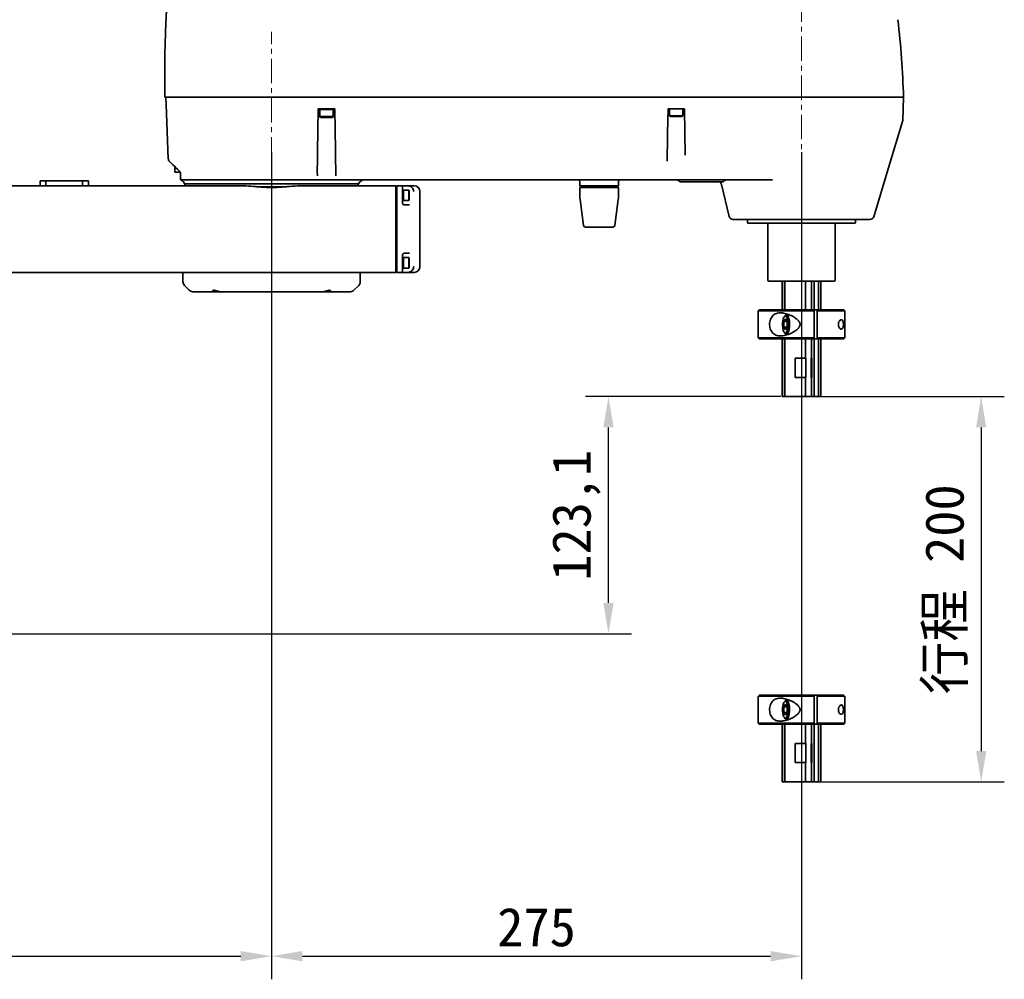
# Model space of a CAD drawing. Header units: millimetres. Extents: x -16 to 4241, y 0 to 4344.
# Tile 18 of 22: x 1604 to 2115, y 2567 to 3065. Entities that reach past the tile are written whole.
import ezdxf

# ---------------------------------------------------------------- set-up
doc = ezdxf.new("R2010")
doc.units = ezdxf.units.MM
doc.header["$PDSIZE"] = -1
doc.linetypes.add('CENTER', pattern=[10.16, 6.35, -1.27, 1.27, -1.27])
doc.linetypes.add('CENTERX2', pattern=[20.32, 12.7, -2.54, 2.54, -2.54])
doc.layers.add('中心线层', color=4, linetype='CENTER')
doc.dimstyles.new('1比1', dxfattribs={"dimscale": 8, "dimtxt": 2.5, "dimasz": 2, "dimexe": 1.5, "dimexo": 0.625, "dimtad": 1, "dimtoh": 1, "dimdec": 1, "dimtxsty": 'Standard', "dimcen": 2.5, "dimclrd": 1, "dimclre": 1, "dimadec": 0, "dimazin": 0, "dimtfac": 1, "dimtdec": 1, "dimtmove": 0, "dimatfit": 3, "dimfxl": 1, "dimarcsym": 0})

# ---------------------------------------------------------------- blocks, each defined once
blk = doc.blocks.new('*D103')
at = {"color": 1, "lineweight": -2, "transparency": 16777216}
for p, q in [((2017.1, 2869.16), (2115.34, 2869.16)), ((2103.34, 2853.16), (2103.34, 2685.16)), ((2011.81, 2669.16), (2115.34, 2669.16))]:
    blk.add_line(p, q, dxfattribs=at)
at = {"color": 1, "transparency": 16777216}
for points in [[(2100.68, 2853.16), (2106.01, 2853.16), (2103.34, 2869.16)], [(2100.68, 2685.16), (2106.01, 2685.16), (2103.34, 2669.16)]]:
    blk.add_solid(points, dxfattribs=at)
at = {"layer": 'Defpoints', "color": 0, "transparency": 16777216}
for p in [(2012.1, 2869.16), (2006.81, 2669.16), (2103.34, 2669.16)]:
    blk.add_point(p, dxfattribs=at)
at = {"color": 0, "transparency": 16777216, "insert": (2085.38, 2769.16), "char_height": 20, "attachment_point": 5, "rotation": 90}
blk.add_mtext('{\\fSimSun|b0|i0|c134|p2;行程} 200', dxfattribs=at)
blk = doc.blocks.new('*D104')
at = {"color": 1, "lineweight": -2, "transparency": 16777216}
for p, q in [((1770.07, 3154.1), (1023.15, 3154.1)), ((1035.15, 2762.06), (1035.15, 3138.1)), ((1407.48, 2746.06), (1023.15, 2746.06))]:
    blk.add_line(p, q, dxfattribs=at)
at = {"color": 1, "transparency": 16777216}
for points in [[(1032.48, 3138.1), (1037.82, 3138.1), (1035.15, 3154.1)], [(1032.48, 2762.06), (1037.82, 2762.06), (1035.15, 2746.06)]]:
    blk.add_solid(points, dxfattribs=at)
at = {"layer": 'Defpoints', "color": 0, "transparency": 16777216}
for p in [(1035.15, 3154.1), (1775.07, 3154.1), (1412.48, 2746.06)]:
    blk.add_point(p, dxfattribs=at)
at = {"color": 0, "transparency": 16777216, "insert": (1020.15, 2950.08), "char_height": 20, "attachment_point": 5, "rotation": 90}
blk.add_mtext('408', dxfattribs=at)
blk = doc.blocks.new('*D105')
at = {"color": 1, "lineweight": -2, "transparency": 16777216}
for p, q in [((1735.07, 2958.59), (1735.07, 2566.69)), ((1410.07, 2823.14), (1410.07, 2566.69)), ((1426.07, 2578.69), (1719.07, 2578.69))]:
    blk.add_line(p, q, dxfattribs=at)
at = {"color": 1, "transparency": 16777216}
for points in [[(1426.07, 2581.36), (1426.07, 2576.02), (1410.07, 2578.69)], [(1719.07, 2581.36), (1719.07, 2576.02), (1735.07, 2578.69)]]:
    blk.add_solid(points, dxfattribs=at)
at = {"layer": 'Defpoints', "color": 0, "transparency": 16777216}
for p in [(1735.07, 2963.59), (1410.07, 2828.14), (1735.07, 2578.69)]:
    blk.add_point(p, dxfattribs=at)
at = {"color": 0, "transparency": 16777216, "insert": (1572.57, 2593.69), "char_height": 20, "attachment_point": 5}
blk.add_mtext('325', dxfattribs=at)
blk = doc.blocks.new('*D106')
at = {"color": 1, "lineweight": -2, "transparency": 16777216}
for p, q in [((1735.07, 2996.11), (1735.07, 2566.69)), ((2010.07, 2996.11), (2010.07, 2566.69)), ((1751.07, 2578.69), (1994.07, 2578.69))]:
    blk.add_line(p, q, dxfattribs=at)
at = {"color": 1, "transparency": 16777216}
for points in [[(1751.07, 2581.36), (1751.07, 2576.02), (1735.07, 2578.69)], [(1994.07, 2581.36), (1994.07, 2576.02), (2010.07, 2578.69)]]:
    blk.add_solid(points, dxfattribs=at)
at = {"layer": 'Defpoints', "color": 0, "transparency": 16777216}
for p in [(1735.07, 3001.11), (2010.07, 3001.11), (2010.07, 2578.69)]:
    blk.add_point(p, dxfattribs=at)
at = {"color": 0, "transparency": 16777216, "insert": (1872.57, 2593.69), "char_height": 20, "attachment_point": 5}
blk.add_mtext('275', dxfattribs=at)
blk = doc.blocks.new('*D108')
at = {"color": 1, "lineweight": -2, "transparency": 16777216}
for p, q in [((1999.32, 2869.16), (1897.91, 2869.16)), ((1909.91, 2762.06), (1909.91, 2853.16)), ((1458.58, 2746.06), (1921.91, 2746.06))]:
    blk.add_line(p, q, dxfattribs=at)
at = {"color": 1, "transparency": 16777216}
for points in [[(1907.24, 2853.16), (1912.57, 2853.16), (1909.91, 2869.16)], [(1907.24, 2762.06), (1912.57, 2762.06), (1909.91, 2746.06)]]:
    blk.add_solid(points, dxfattribs=at)
at = {"layer": 'Defpoints', "color": 0, "transparency": 16777216}
for p in [(1909.91, 2869.16), (2004.32, 2869.16), (1453.58, 2746.06)]:
    blk.add_point(p, dxfattribs=at)
at = {"color": 0, "transparency": 16777216, "insert": (1893.24, 2807.61), "char_height": 20, "attachment_point": 5, "rotation": 90}
blk.add_mtext('123,1', dxfattribs=at)

msp = doc.modelspace()

# ---------------------------------------------------------------- linework, layer by layer
at = {"color": 7, "linetype": 'Continuous', "lineweight": 35}
for p, q in [((2063.09, 3024.66), (2062.67, 3012.54)), ((1759.32, 3018.47), (1758.93, 2996.35)), ((1767.63, 3018.66), (1759.52, 3018.66)), ((1760.07, 3018.66), (1760.07, 3018.16)), ((1760.07, 3018.16), (1760.07, 3014.51)), ((1760.07, 3018.16), (1767.07, 3018.16)), ((1767.07, 3018.16), (1767.07, 3018.66)), ((1767.07, 3014.51), (1767.07, 3018.16)), ((1768.2, 2996.95), (1767.83, 3018.47)), ((1940.82, 3018.47), (1940.6, 3006.08)), ((1949.13, 3018.66), (1941.02, 3018.66)), ((1941.57, 3018.66), (1941.57, 3015.01)), ((1941.57, 3015.01), (1941.92, 3014.66)), ((1941.57, 3015.01), (1948.57, 3015.01)), ((1948.22, 3014.66), (1948.57, 3015.01)), ((1948.57, 3015.01), (1948.57, 3018.66)), ((1949.53, 3006.66), (1949.33, 3018.47)), ((1760.07, 3014.51), (1760.42, 3014.16)), ((1760.07, 3014.51), (1767.07, 3014.51)), ((1766.72, 3014.16), (1760.42, 3014.16)), ((1766.72, 3014.16), (1767.07, 3014.51)), ((1948.22, 3014.66), (1941.92, 3014.66)), ((2055.08, 2987.36), (2062.58, 3012.03)), ((2062.58, 3012.03), (2062.67, 3012.54)), ((1949.54, 3006.3), (1949.53, 3006.66)), ((1949.74, 2994.57), (1949.54, 3006.3)), ((1684.87, 2985.66), (1684.87, 2988.66)), ((1687.37, 2985.66), (1684.87, 2985.66)), ((1687.37, 2985.66), (1687.37, 2986.06)), ((1687.55, 2985.84), (1687.37, 2985.66)), ((1687.87, 2983.28), (1687.87, 2985.45)), ((1758.75, 2986.02), (1758.81, 2983.74)), ((2055.08, 2987.36), (2047.55, 2962.58)), ((1614.97, 2978.66), (1614.97, 2981.16)), ((1614.97, 2981.16), (1617.97, 2981.16)), ((1617.97, 2981.16), (1617.97, 2978.66)), ((1617.97, 2981.16), (1636.97, 2981.16)), ((1636.97, 2978.66), (1636.97, 2981.16)), ((1636.97, 2981.16), (1639.97, 2981.16)), ((1639.97, 2981.16), (1639.97, 2978.66)), ((1688.87, 2981.66), (1688.85, 2981.65)), ((1690.07, 2979.66), (1690.07, 2978.66)), ((1768.43, 2983.76), (1768.42, 2984.19)), ((1780.07, 2978.66), (1780.07, 2979.66)), ((1895.07, 2980.66), (1895.07, 2978.66)), ((1915.07, 2978.66), (1915.07, 2980.66)), ((1943.79, 2981.66), (1945.07, 2981.66)), ((1945.02, 2981.66), (1943.85, 2981.66)), ((1945.43, 2981.67), (1945.02, 2981.66)), ((1945.07, 2981.66), (1945.25, 2981.66)), ((1959.42, 2980.66), (1947.21, 2980.66)), ((1953.41, 2981.66), (1947.23, 2981.66)), ((1948.04, 2980.66), (1954.22, 2980.66)), ((1956.93, 2980.66), (1969.13, 2980.66)), ((1968.31, 2980.66), (1962.13, 2980.66)), ((1969.12, 2981.66), (1962.94, 2981.66)), ((1968.51, 2979.37), (1972.57, 2962.66)), ((1345.57, 2978.66), (1719.08, 2978.66)), ((1727.15, 2978.16), (1743, 2978.16)), ((1751.06, 2978.66), (1799.57, 2978.66)), ((1799.57, 2974.64), (1799.57, 2978.66)), ((1800.07, 2978.16), (1799.57, 2978.66)), ((1799.57, 2966.58), (1799.57, 2974.64)), ((1800.07, 2978.66), (1802.07, 2978.66)), ((1800.07, 2974.64), (1800.07, 2978.66)), ((1800.07, 2966.58), (1800.07, 2974.64)), ((1802.07, 2978.66), (1805.79, 2978.66)), ((1803.07, 2977.66), (1803.07, 2976.24)), ((1803.52, 2976.41), (1803.07, 2976.41)), ((1803.07, 2974.72), (1803.07, 2976.24)), ((1803.07, 2972.13), (1803.07, 2974.72)), ((1806.22, 2976.41), (1803.52, 2976.41)), ((1803.52, 2974.01), (1803.52, 2976.41)), ((1803.52, 2974.72), (1803.52, 2976.41)), ((1803.52, 2970.91), (1803.52, 2974.72)), ((1805.79, 2978.66), (1809.07, 2978.66)), ((1806.52, 2976.11), (1806.22, 2976.41)), ((1806.22, 2974.01), (1806.22, 2976.41)), ((1806.52, 2976.11), (1806.52, 2973.97)), ((1812.07, 2936.66), (1812.07, 2975.66)), ((1915.07, 2978.66), (1895.07, 2978.66)), ((1895.57, 2978.16), (1895.07, 2977.66)), ((1895.07, 2977.66), (1895.07, 2972.83)), ((1905.07, 2977.66), (1895.07, 2977.66)), ((1895.57, 2978.16), (1905.07, 2978.16)), ((1897.07, 2978.46), (1897.07, 2978.16)), ((1905.07, 2978.16), (1914.57, 2978.16)), ((1915.07, 2977.66), (1905.07, 2977.66)), ((1913.07, 2978.16), (1913.07, 2978.46)), ((1915.07, 2977.66), (1914.57, 2978.16)), ((1915.07, 2972.83), (1915.07, 2977.66)), ((1803.07, 2972.13), (1803.07, 2969.66)), ((1803.07, 2970.91), (1803.52, 2970.91)), ((1803.52, 2970.91), (1803.52, 2974.01)), ((1803.52, 2970.91), (1806.22, 2970.91)), ((1806.22, 2970.91), (1806.22, 2974.01)), ((1806.22, 2970.91), (1806.52, 2971.21)), ((1806.52, 2973.97), (1806.52, 2971.21)), ((1895.16, 2971.51), (1896.96, 2958.03)), ((1913.19, 2958.03), (1914.98, 2971.51)), ((1799.57, 2960.69), (1799.57, 2966.58)), ((1800.07, 2960.69), (1800.07, 2966.58)), ((1804.03, 2968.66), (1804.62, 2968.66)), ((1799.57, 2951.63), (1799.57, 2960.69)), ((1800.07, 2951.63), (1800.07, 2960.69)), ((1982.07, 2961.16), (1982.07, 2959.66)), ((1992.57, 2959.16), (1992.57, 2929.66)), ((2027.57, 2929.66), (2027.57, 2959.16)), ((2038.07, 2959.66), (2038.07, 2961.16)), ((1905.07, 2957.16), (1897.95, 2957.16)), ((1912.2, 2957.16), (1905.07, 2957.16)), ((1799.57, 2945.75), (1799.57, 2951.63)), ((1800.07, 2945.75), (1800.07, 2951.63)), ((1799.57, 2937.68), (1799.57, 2945.75)), ((1800.07, 2937.68), (1800.07, 2945.75)), ((1804.62, 2943.66), (1804.03, 2943.66)), ((1803.07, 2942.66), (1803.07, 2940.19)), ((1803.52, 2941.41), (1803.07, 2941.41)), ((1803.07, 2939.72), (1803.07, 2940.19)), ((1803.07, 2936.09), (1803.07, 2939.72)), ((1806.22, 2941.41), (1803.52, 2941.41)), ((1803.52, 2939.01), (1803.52, 2941.41)), ((1803.52, 2939.72), (1803.52, 2941.41)), ((1803.52, 2935.91), (1803.52, 2939.72)), ((1803.52, 2935.91), (1803.52, 2939.01)), ((1806.52, 2941.11), (1806.22, 2941.41)), ((1806.22, 2939.01), (1806.22, 2941.41)), ((1806.22, 2935.91), (1806.22, 2939.01)), ((1806.52, 2941.11), (1806.52, 2938.97)), ((1806.52, 2938.97), (1806.52, 2936.21)), ((1799.57, 2933.66), (1345.57, 2933.66)), ((1689.07, 2933.66), (1689.07, 2928.7)), ((1781.07, 2928.7), (1781.07, 2933.66)), ((1799.57, 2933.66), (1799.57, 2937.68)), ((1800.07, 2934.16), (1799.57, 2933.66)), ((1800.07, 2933.66), (1800.07, 2937.68)), ((1802.07, 2933.66), (1800.07, 2933.66)), ((1805.79, 2933.66), (1802.07, 2933.66)), ((1803.07, 2936.09), (1803.07, 2934.66)), ((1803.07, 2935.91), (1803.52, 2935.91)), ((1803.52, 2935.91), (1806.22, 2935.91)), ((1809.07, 2933.66), (1805.79, 2933.66)), ((1806.22, 2935.91), (1806.52, 2936.21)), ((2000.07, 2929.16), (2000.07, 2914.16)), ((2000.28, 2914.16), (2000.28, 2929.16)), ((2001.51, 2929.16), (2001.51, 2914.16)), ((2012.1, 2914.16), (2012.1, 2929.16)), ((2015.24, 2929.16), (2015.24, 2914.16)), ((2016.73, 2914.16), (2016.73, 2929.16)), ((2018.83, 2929.16), (2018.83, 2914.16)), ((2020.07, 2914.16), (2020.07, 2929.16)), ((1689.8, 2926.93), (1692.34, 2924.4)), ((1704.08, 2923.66), (1694.11, 2923.66)), ((1708.3, 2923.66), (1704.08, 2923.66)), ((1761.86, 2923.66), (1708.28, 2923.66)), ((1766.06, 2923.66), (1761.86, 2923.66)), ((1776.04, 2923.66), (1766.06, 2923.66)), ((1777.8, 2924.4), (1780.34, 2926.93)), ((1988.07, 2914.16), (1987.57, 2913.66)), ((1987.57, 2913.66), (1987.57, 2899.66)), ((2016.73, 2913.66), (1987.57, 2913.66)), ((2016.57, 2914.16), (1988.07, 2914.16)), ((2016.73, 2913.66), (2016.57, 2914.16)), ((2017.99, 2914.16), (2016.57, 2914.16)), ((2016.73, 2899.66), (2016.73, 2913.66)), ((2017.99, 2914.16), (2018.15, 2913.66)), ((2032.07, 2914.16), (2017.99, 2914.16)), ((2032.57, 2913.66), (2018.15, 2913.66)), ((2018.15, 2913.66), (2018.15, 2899.66)), ((2032.57, 2913.66), (2032.07, 2914.16)), ((2032.57, 2899.66), (2032.57, 2913.66)), ((2001.76, 2909.55), (2000.94, 2908.11)), ((2000.94, 2905.22), (2000.94, 2908.11)), ((2002.58, 2908.11), (2000.94, 2908.11)), ((2001.66, 2911.35), (2001.25, 2910.88)), ((2002.58, 2908.11), (2001.76, 2909.55)), ((2003.63, 2911.66), (2002.23, 2911.66)), ((2002.58, 2905.22), (2002.58, 2908.11)), ((2000.94, 2905.22), (2001.76, 2903.78)), ((2002.58, 2905.22), (2000.94, 2905.22)), ((2001.76, 2903.78), (2002.58, 2905.22)), ((1987.57, 2899.66), (1988.07, 2899.16)), ((2016.73, 2899.66), (1987.57, 2899.66)), ((2016.57, 2899.16), (1988.07, 2899.16)), ((2000.07, 2899.16), (2000.07, 2869.16)), ((2000.28, 2869.16), (2000.28, 2899.16)), ((2001.25, 2902.44), (2001.66, 2901.97)), ((2001.51, 2899.16), (2001.51, 2869.16)), ((2002.23, 2901.66), (2003.59, 2901.66)), ((2012.1, 2889.16), (2012.1, 2899.16)), ((2015.24, 2899.16), (2015.24, 2889.16)), ((2016.57, 2899.16), (2016.73, 2899.66)), ((2017.99, 2899.16), (2016.57, 2899.16)), ((2016.73, 2869.16), (2016.73, 2899.16)), ((2018.15, 2899.66), (2017.99, 2899.16)), ((2032.07, 2899.16), (2017.99, 2899.16)), ((2032.57, 2899.66), (2018.15, 2899.66)), ((2018.83, 2899.16), (2018.83, 2869.16)), ((2020.07, 2869.16), (2020.07, 2899.16)), ((2032.07, 2899.16), (2032.57, 2899.66)), ((2006.74, 2889.16), (2006.74, 2879.16)), ((2012.1, 2889.16), (2006.74, 2889.16)), ((2012.1, 2889.16), (2012.39, 2889.16)), ((2012.39, 2889.16), (2012.39, 2879.16)), ((2015.16, 2889.16), (2015.24, 2889.16)), ((2015.16, 2879.16), (2015.16, 2889.16)), ((2015.41, 2889.16), (2015.24, 2889.16)), ((2015.41, 2879.16), (2015.41, 2889.16)), ((2012.1, 2879.16), (2006.74, 2879.16)), ((2012.1, 2869.16), (2012.1, 2879.16)), ((2012.1, 2879.16), (2012.39, 2879.16)), ((2015.16, 2879.16), (2015.24, 2879.16)), ((2015.24, 2879.16), (2015.24, 2869.16)), ((2015.41, 2879.16), (2015.24, 2879.16)), ((2000.28, 2869.16), (2000.07, 2869.16)), ((2001.51, 2869.16), (2000.28, 2869.16)), ((2012.1, 2869.16), (2001.51, 2869.16)), ((2015.24, 2869.16), (2012.1, 2869.16)), ((2016.73, 2869.16), (2015.24, 2869.16)), ((2018.83, 2869.16), (2016.73, 2869.16)), ((2020.07, 2869.16), (2018.83, 2869.16)), ((1987.57, 2713.66), (1987.57, 2699.66)), ((2016.73, 2713.66), (1987.57, 2713.66)), ((2016.57, 2714.16), (1988.07, 2714.16)), ((2016.73, 2713.66), (2016.57, 2714.16)), ((2017.99, 2714.16), (2016.57, 2714.16)), ((2016.73, 2699.66), (2016.73, 2713.66)), ((2017.99, 2714.16), (2018.15, 2713.66)), ((2032.07, 2714.16), (2017.99, 2714.16)), ((2032.57, 2713.66), (2018.15, 2713.66)), ((2018.15, 2713.66), (2018.15, 2699.66)), ((2032.57, 2699.66), (2032.57, 2713.66)), ((2001.76, 2709.55), (2000.94, 2708.11)), ((2002.58, 2708.11), (2001.76, 2709.55)), ((2000.94, 2705.22), (2000.94, 2708.11)), ((2002.58, 2708.11), (2000.94, 2708.11)), ((2000.94, 2705.22), (2001.76, 2703.78)), ((2002.58, 2705.22), (2000.94, 2705.22)), ((2001.76, 2703.78), (2002.58, 2705.22)), ((2002.58, 2705.22), (2002.58, 2708.11)), ((1987.57, 2699.66), (1988.07, 2699.16)), ((2016.73, 2699.66), (1987.57, 2699.66)), ((2016.57, 2699.16), (1988.07, 2699.16)), ((2000.07, 2699.16), (2000.07, 2669.16)), ((2000.28, 2669.16), (2000.28, 2699.16)), ((2001.25, 2702.44), (2001.66, 2701.97)), ((2001.51, 2699.16), (2001.51, 2669.16)), ((2002.23, 2701.66), (2003.59, 2701.66)), ((2012.1, 2689.16), (2012.1, 2699.16)), ((2015.24, 2699.16), (2015.24, 2689.16)), ((2016.57, 2699.16), (2016.73, 2699.66)), ((2017.99, 2699.16), (2016.57, 2699.16)), ((2016.73, 2669.16), (2016.73, 2699.16)), ((2018.15, 2699.66), (2017.99, 2699.16)), ((2032.07, 2699.16), (2017.99, 2699.16)), ((2032.57, 2699.66), (2018.15, 2699.66)), ((2018.83, 2699.16), (2018.83, 2669.16)), ((2020.07, 2669.16), (2020.07, 2699.16)), ((2032.07, 2699.16), (2032.57, 2699.66)), ((2006.74, 2689.16), (2006.74, 2679.16)), ((2012.1, 2689.16), (2006.74, 2689.16)), ((2012.1, 2689.16), (2012.39, 2689.16)), ((2012.39, 2689.16), (2012.39, 2679.16)), ((2015.16, 2689.16), (2015.24, 2689.16)), ((2015.16, 2679.16), (2015.16, 2689.16)), ((2015.41, 2689.16), (2015.24, 2689.16)), ((2015.41, 2679.16), (2015.41, 2689.16)), ((2012.1, 2679.16), (2006.74, 2679.16)), ((2012.1, 2669.16), (2012.1, 2679.16)), ((2012.1, 2679.16), (2012.39, 2679.16)), ((2015.16, 2679.16), (2015.24, 2679.16)), ((2015.24, 2679.16), (2015.24, 2669.16)), ((2015.41, 2679.16), (2015.24, 2679.16)), ((2000.28, 2669.16), (2000.07, 2669.16)), ((2001.51, 2669.16), (2000.28, 2669.16)), ((2012.1, 2669.16), (2001.51, 2669.16)), ((2015.24, 2669.16), (2012.1, 2669.16)), ((2016.73, 2669.16), (2015.24, 2669.16)), ((2018.83, 2669.16), (2016.73, 2669.16)), ((2020.07, 2669.16), (2018.83, 2669.16))]:
    msp.add_line(p, q, dxfattribs=at)
at = {"color": 7, "linetype": 'Continuous', "lineweight": 35, "flags": 128}
for points in [[(1680.2, 3024.66), (1680.35, 3020.78), (1681.47, 2992.54)], [(1680.21, 3024.65), (1680.36, 3020.78), (1681.47, 2992.54)], [(1688.87, 2981.66), (1690.15, 2981.66), (1691.76, 2981.66), (1693.69, 2981.66), (1695.92, 2981.66), (1698.44, 2981.66), (1701.23, 2981.66), (1704.26, 2981.66), (1707.52, 2981.66), (1710.98, 2981.66), (1714.61, 2981.66), (1718.4, 2981.66), (1722.31, 2981.66), (1726.31, 2981.66), (1730.38, 2981.66), (1734.48, 2981.66), (1738.58, 2981.66), (1742.66, 2981.66), (1746.68, 2981.66), (1750.62, 2981.66), (1754.45, 2981.66), (1758.13, 2981.66), (1761.64, 2981.66), (1764.96, 2981.66), (1768.06, 2981.66), (1770.92, 2981.66), (1773.52, 2981.66), (1775.84, 2981.66), (1777.85, 2981.66), (1779.56, 2981.66), (1780.93, 2981.66), (1781.98, 2981.66), (1782.68, 2981.66), (1783.03, 2981.66), (1783.03, 2981.66), (1782.68, 2981.66), (1781.98, 2981.66), (1780.93, 2981.66), (1779.56, 2981.66), (1777.85, 2981.66), (1775.84, 2981.66), (1773.52, 2981.66), (1770.92, 2981.66), (1768.06, 2981.66), (1765.07, 2981.66)], [(1769.09, 2981.66), (1768.4, 2981.66), (1767.41, 2981.66), (1766.18, 2981.66), (1764.78, 2981.66), (1763.3, 2981.66), (1761.84, 2981.66), (1760.49, 2981.66), (1759.33, 2981.66), (1758.45, 2981.66)], [(1765.07, 2981.66), (1766.18, 2981.66), (1767.42, 2981.66), (1768.41, 2981.66), (1769.09, 2981.66)], [(1902.07, 2981.66), (1900.75, 2981.66), (1899.01, 2981.66), (1897.47, 2981.66), (1896.17, 2981.66), (1895.16, 2981.66), (1894.47, 2981.66), (1894.12, 2981.66), (1894.12, 2981.66), (1894.47, 2981.66), (1895.16, 2981.66), (1896.17, 2981.66), (1897.47, 2981.66), (1899.01, 2981.66), (1900.75, 2981.66), (1902.62, 2981.66), (1904.58, 2981.66), (1906.55, 2981.66), (1908.47, 2981.66), (1910.28, 2981.66), (1911.93, 2981.66), (1913.36, 2981.66), (1914.51, 2981.66), (1915.37, 2981.66), (1915.9, 2981.66), (1916.07, 2981.66), (1916.07, 2981.66)], [(1916.07, 2981.66), (1915.9, 2981.66), (1915.37, 2981.66), (1914.51, 2981.66), (1913.36, 2981.66), (1911.93, 2981.66), (1910.28, 2981.66), (1908.47, 2981.66), (1908.07, 2981.66)], [(1947.23, 2981.66), (1946.62, 2981.66), (1946.1, 2981.66), (1945.69, 2981.66), (1945.41, 2981.66), (1945.27, 2981.66), (1945.27, 2981.66), (1945.41, 2981.66), (1945.68, 2981.66)], [(1945.68, 2981.66), (1945.41, 2981.66), (1945.27, 2981.66), (1945.27, 2981.66), (1945.41, 2981.66), (1945.69, 2981.66), (1946.1, 2981.66), (1946.62, 2981.66), (1947.23, 2981.66)], [(1947.21, 2980.66), (1947.06, 2980.66), (1946.99, 2980.66), (1946.99, 2980.66), (1947.07, 2980.66), (1947.22, 2980.66), (1947.44, 2980.66), (1947.71, 2980.66), (1948.04, 2980.66)], [(1955.98, 2980.66), (1955.79, 2980.66), (1955.25, 2980.66), (1954.44, 2980.66), (1953.48, 2980.66), (1952.52, 2980.66), (1951.71, 2980.66), (1951.17, 2980.66), (1950.98, 2980.66), (1951.17, 2980.66), (1951.71, 2980.66), (1952.52, 2980.66), (1953.48, 2980.66), (1954.44, 2980.66), (1955.25, 2980.66), (1955.79, 2980.66), (1955.98, 2980.66)], [(1958.46, 2981.66), (1958.05, 2981.66), (1957.53, 2981.66), (1956.93, 2981.66), (1956.25, 2981.66), (1955.53, 2981.66), (1954.8, 2981.66), (1954.09, 2981.66), (1953.41, 2981.66)], [(1953.41, 2981.66), (1954.09, 2981.66), (1954.8, 2981.66), (1955.53, 2981.66), (1956.25, 2981.66), (1956.93, 2981.66), (1957.53, 2981.66), (1958.05, 2981.66), (1958.46, 2981.66)], [(1954.22, 2980.66), (1954.58, 2980.66), (1954.97, 2980.66), (1955.36, 2980.66), (1955.75, 2980.66), (1956.11, 2980.66), (1956.43, 2980.66), (1956.71, 2980.66), (1956.93, 2980.66)], [(1957.89, 2981.66), (1958.3, 2981.66), (1958.81, 2981.66), (1959.42, 2981.66), (1960.1, 2981.66), (1960.81, 2981.66), (1961.54, 2981.66), (1962.26, 2981.66), (1962.94, 2981.66)], [(1962.94, 2981.66), (1962.26, 2981.66), (1961.54, 2981.66), (1960.81, 2981.66), (1960.1, 2981.66), (1959.42, 2981.66), (1958.81, 2981.66), (1958.3, 2981.66), (1957.89, 2981.66)], [(1962.13, 2980.66), (1961.76, 2980.66), (1961.38, 2980.66), (1960.99, 2980.66), (1960.6, 2980.66), (1960.24, 2980.66), (1959.91, 2980.66), (1959.64, 2980.66), (1959.42, 2980.66)], [(1965.37, 2980.66), (1965.18, 2980.66), (1964.64, 2980.66), (1963.82, 2980.66), (1962.87, 2980.66), (1961.91, 2980.66), (1961.1, 2980.66), (1960.56, 2980.66), (1960.37, 2980.66), (1960.56, 2980.66), (1961.1, 2980.66), (1961.91, 2980.66), (1962.87, 2980.66), (1963.82, 2980.66), (1964.64, 2980.66), (1965.18, 2980.66), (1965.37, 2980.66)], [(1969.13, 2980.66), (1969.28, 2980.66), (1969.36, 2980.66), (1969.36, 2980.66), (1969.28, 2980.66), (1969.13, 2980.66), (1968.91, 2980.66), (1968.63, 2980.66), (1968.31, 2980.66)], [(1969.12, 2981.66), (1969.73, 2981.66), (1970.25, 2981.66), (1970.65, 2981.66), (1970.94, 2981.66), (1971.08, 2981.66), (1971.08, 2981.66), (1970.94, 2981.66), (1970.66, 2981.66)], [(1971.1, 2981.66), (1971.08, 2981.66), (1970.94, 2981.66), (1970.65, 2981.66), (1970.25, 2981.66), (1969.73, 2981.66), (1969.12, 2981.66)], [(1970.66, 2981.66), (1970.94, 2981.66), (1971.08, 2981.66), (1971.1, 2981.66)], [(2001.76, 2902.16), (2001.35, 2902.35), (2000.96, 2902.88), (2000.65, 2903.72), (2000.42, 2904.79), (2000.3, 2906.02), (2000.3, 2907.3), (2000.42, 2908.53), (2000.65, 2909.61), (2000.96, 2910.45), (2001.35, 2910.98), (2001.76, 2911.16), (2002.18, 2910.98), (2002.56, 2910.45), (2002.88, 2909.61), (2003.1, 2908.53), (2003.22, 2907.3), (2003.22, 2906.02), (2003.1, 2904.79), (2002.88, 2903.72), (2002.56, 2902.88), (2002.18, 2902.35), (2001.76, 2902.16)], [(2001.66, 2911.35), (2002.01, 2911.62), (2002.46, 2911.62), (2002.89, 2911.25), (2003.27, 2910.54), (2003.57, 2909.55), (2003.78, 2908.34), (2003.87, 2907), (2003.84, 2905.65), (2003.69, 2904.36), (2003.43, 2903.25), (2003.08, 2902.39), (2002.68, 2901.85), (2002.23, 2901.66), (2002.23, 2901.66)], [(2002.23, 2901.66), (2001.79, 2901.85), (2001.66, 2901.97)], [(2001.76, 2702.16), (2001.35, 2702.35), (2000.96, 2702.88), (2000.65, 2703.72), (2000.42, 2704.79), (2000.3, 2706.02), (2000.3, 2707.3), (2000.42, 2708.53), (2000.65, 2709.61), (2000.96, 2710.45), (2001.35, 2710.98), (2001.76, 2711.16), (2002.18, 2710.98), (2002.56, 2710.45), (2002.88, 2709.61), (2003.1, 2708.53), (2003.22, 2707.3), (2003.22, 2706.02), (2003.1, 2704.79), (2002.88, 2703.72), (2002.56, 2702.88), (2002.18, 2702.35), (2001.76, 2702.16)], [(2001.66, 2711.35), (2002.01, 2711.62), (2002.46, 2711.62), (2002.89, 2711.25), (2003.27, 2710.54), (2003.57, 2709.55), (2003.78, 2708.34), (2003.87, 2707), (2003.84, 2705.65), (2003.69, 2704.36), (2003.43, 2703.25), (2003.08, 2702.39), (2002.68, 2701.85), (2002.23, 2701.66), (2002.23, 2701.66)], [(2002.23, 2701.66), (2001.79, 2701.85), (2001.66, 2701.97)]]:
    msp.add_lwpolyline(points, dxfattribs=at)
at = {"color": 7, "linetype": 'Continuous', "lineweight": 35}
for centre, radius, start, end in [((1688.87, 2982.66), 1, 180, 270), ((1688.87, 2982.66), 1, 180, 270), ((1688.87, 2982.24), 1, 179.4229, 243.8325), ((1687.07, 2978.66), 3, 19.054, 63.1179), ((1783.07, 2978.66), 3, 90, 161.1168), ((1894.07, 2980.66), 1, 0, 90), ((1916.07, 2980.66), 1, 90, 180), ((1945.25, 2979.66), 2, 30, 90), ((1965.6, 2978.66), 3, 13.6161, 41.8103), ((1971.1, 2979.66), 2, 90, 150), ((1802.07, 2977.66), 1, 0, 90), ((1809.07, 2975.66), 3, 0, 90), ((1896.87, 2978.46), 0.2, 0, 90), ((1913.27, 2978.46), 0.2, 90, 180), ((1804.07, 2969.66), 1, 180, 270), ((1905.07, 2972.83), 10, 180, 187.5946), ((1905.07, 2972.83), 10, 352.4054, 0), ((1974.51, 2963.16), 2, 194.3406, 270), ((1982.57, 2959.66), 0.5, 180, 270), ((2037.57, 2959.66), 0.5, 270, 0), ((2045.63, 2963.16), 2, 270, 343.0902), ((1897.95, 2958.16), 1, 187.5946, 270), ((1912.2, 2958.16), 1, 270, 352.4054), ((1804.07, 2942.66), 1, 90, 180), ((1802.07, 2934.66), 1, 270, 0), ((1809.07, 2936.66), 3, 270, 0), ((1691.57, 2928.7), 2.5, 180, 225), ((1778.57, 2928.7), 2.5, 315, 0), ((1993.07, 2929.66), 0.5, 180, 270), ((2027.07, 2929.66), 0.5, 270, 0), ((1694.11, 2926.16), 2.5, 225, 270), ((1776.04, 2926.16), 2.5, 270, 315)]:
    msp.add_arc(centre, radius, start, end, dxfattribs=at)
for points, knots in [([(1679.63, 3024.66), (1679.61, 3029.58), (1679.56, 3039.42), (1679.81, 3054.19), (1680.42, 3068.96), (1681.51, 3083.78), (1683.18, 3098.63), (1685.57, 3113.5), (1688.7, 3128.29), (1691.56, 3137.99), (1692.99, 3142.84)], [0, 0, 0, 0, 0.123578, 0.247151, 0.370999, 0.494837, 0.620461, 0.746071, 0.873043, 1, 1, 1, 1]), ([(2063.09, 3024.66), (2062.79, 3031.36), (2062.2, 3044.79), (2060.83, 3058.16), (2060.14, 3064.85)], [0, 0, 0, 0, 0.499148, 1, 1, 1, 1]), ([(1707.63, 3024.66), (1705.17, 3024.66), (1700.24, 3024.66), (1693.62, 3024.66), (1687.8, 3024.66), (1683.05, 3024.66), (1680.73, 3024.66), (1679.63, 3024.66)], [0, 0, 0, 0, 0.204688, 0.408749, 0.614015, 0.817755, 1, 1, 1, 1]), ([(1707.62, 3024.66), (1706.19, 3024.66), (1703.33, 3024.66), (1699.23, 3024.66), (1695.31, 3024.66), (1691.68, 3024.66), (1688.39, 3024.66), (1685.43, 3024.66), (1682.77, 3024.66), (1681.14, 3024.66), (1680.37, 3024.66), (1680.31, 3024.66)], [0, 0, 0, 0, 0.122809, 0.245609, 0.372075, 0.498537, 0.619403, 0.740272, 0.864783, 0.9893, 1, 1, 1, 1]), ([(2063.09, 3024.66), (2062.98, 3024.66), (2062.76, 3024.66), (2061.11, 3024.66), (2058.59, 3024.66), (2055.27, 3024.66), (2051.26, 3024.66), (2046.71, 3024.66), (2040.8, 3024.66), (2033.38, 3024.66), (2024.4, 3024.66), (2013.47, 3024.66), (2000.67, 3024.66), (1986.05, 3024.66), (1971.3, 3024.66), (1954.73, 3024.66), (1936.34, 3024.66), (1916.13, 3024.66), (1893.71, 3024.66), (1869.11, 3024.66), (1842.31, 3024.66), (1815.49, 3024.66), (1788.71, 3024.66), (1767.16, 3024.66), (1750.85, 3024.66), (1739.74, 3024.66), (1728.75, 3024.66), (1717.94, 3024.66), (1711.06, 3024.66), (1707.62, 3024.66)], [0, 0, 0, 0, 0.015858, 0.031725, 0.047495, 0.063277, 0.079515, 0.095816, 0.112084, 0.137814, 0.163644, 0.189432, 0.228417, 0.267449, 0.306519, 0.345557, 0.398477, 0.451413, 0.504346, 0.574257, 0.644228, 0.71418, 0.784075, 0.853923, 0.883141, 0.912477, 0.941767, 0.970929, 1, 1, 1, 1]), ([(2006.93, 3024.66), (1999.95, 3024.66), (1986.01, 3024.66), (1964.81, 3024.66), (1943.5, 3024.66), (1922.06, 3024.66), (1900.3, 3024.66), (1878.66, 3024.66), (1860.49, 3024.66), (1846.14, 3024.66), (1835.28, 3024.66), (1824.57, 3024.66), (1813.89, 3024.66), (1803.14, 3024.66), (1792.39, 3024.66), (1781.51, 3024.66), (1770.76, 3024.66), (1760, 3024.66), (1749.39, 3024.66), (1738.73, 3024.66), (1728.15, 3024.66), (1717.68, 3024.66), (1710.98, 3024.66), (1707.63, 3024.66)], [0, 0, 0, 0, 0.0712393, 0.1423043, 0.2133631, 0.2845103, 0.356012, 0.4298856, 0.4995973, 0.53647, 0.5724105, 0.6074228, 0.6427722, 0.678376, 0.7141513, 0.7495615, 0.7864403, 0.8211477, 0.8567626, 0.892429, 0.9281806, 0.9640867, 1, 1, 1, 1]), ([(2063.09, 3024.66), (2063.01, 3024.66), (2062.87, 3024.66), (2061.85, 3024.66), (2060.56, 3024.66), (2059.17, 3024.66), (2057.26, 3024.66), (2054.69, 3024.66), (2051.4, 3024.66), (2047.72, 3024.66), (2043.22, 3024.66), (2037.68, 3024.66), (2031.06, 3024.66), (2025.46, 3024.66), (2021.19, 3024.66), (2018.38, 3024.66), (2015.53, 3024.66), (2012.77, 3024.66), (2009.9, 3024.66), (2007.98, 3024.66), (2006.93, 3024.66)], [0, 0, 0, 0, 0.061771, 0.124278, 0.165078, 0.206558, 0.249022, 0.310443, 0.374192, 0.435655, 0.499516, 0.589001, 0.683024, 0.779152, 0.815607, 0.8527, 0.889786, 0.926483, 0.959725, 1, 1, 1, 1]), ([(1759.52, 3018.66), (1759.5, 3018.66), (1759.45, 3018.66), (1759.39, 3018.62), (1759.35, 3018.57), (1759.32, 3018.52), (1759.32, 3018.48), (1759.32, 3018.47)], [0, 0, 0, 0, 0.227365, 0.45528, 0.676335, 0.884834, 1, 1, 1, 1]), ([(1767.83, 3018.47), (1767.82, 3018.49), (1767.82, 3018.53), (1767.78, 3018.59), (1767.73, 3018.64), (1767.67, 3018.66), (1767.64, 3018.66), (1767.63, 3018.66)], [0, 0, 0, 0, 0.210331, 0.419369, 0.633162, 0.856124, 1, 1, 1, 1]), ([(1941.02, 3018.66), (1941, 3018.66), (1940.95, 3018.66), (1940.89, 3018.62), (1940.85, 3018.57), (1940.83, 3018.53), (1940.82, 3018.5), (1940.82, 3018.48), (1940.82, 3018.47)], [0, 0, 0, 0, 0.237913, 0.462507, 0.673043, 0.844094, 0.876383, 1, 1, 1, 1]), ([(1949.33, 3018.47), (1949.32, 3018.49), (1949.32, 3018.54), (1949.28, 3018.59), (1949.23, 3018.64), (1949.18, 3018.66), (1949.14, 3018.66), (1949.13, 3018.66)], [0, 0, 0, 0, 0.194132, 0.403362, 0.62723, 0.859309, 1, 1, 1, 1]), ([(1940.6, 3005.71), (1940.55, 3003.33), (1940.47, 2998.58), (1940.39, 2993.83), (1940.35, 2991.45)], [0, 0, 0, 0, 0.5, 1, 1, 1, 1]), ([(1940.6, 3006.08), (1940.6, 3006.06), (1940.6, 3005.94), (1940.6, 3005.82), (1940.6, 3005.71)], [0, 0, 0, 0, 0.12656, 1, 1, 1, 1]), ([(1758.93, 2995.94), (1758.9, 2994.28), (1758.84, 2990.98), (1758.78, 2987.67), (1758.75, 2986.02)], [0, 0, 0, 0, 0.5000005, 1, 1, 1, 1]), ([(1758.93, 2996.35), (1758.93, 2996.32), (1758.93, 2996.18), (1758.93, 2996.04), (1758.93, 2995.94)], [0, 0, 0, 0, 0.214126, 1, 1, 1, 1]), ([(1768.21, 2996.54), (1768.21, 2996.59), (1768.2, 2996.71), (1768.2, 2996.86), (1768.2, 2996.95)], [0, 0, 0, 0, 0.3177855, 1, 1, 1, 1]), ([(1768.42, 2984.19), (1768.39, 2986.25), (1768.32, 2990.36), (1768.24, 2994.48), (1768.21, 2996.54)], [0, 0, 0, 0, 0.5, 1, 1, 1, 1]), ([(1681.49, 2992.54), (1681.5, 2992.43), (1681.51, 2992.09), (1681.71, 2991.6), (1681.99, 2991.34), (1682.1, 2991.23)], [0, 0, 0, 0, 0.225948, 0.691804, 1, 1, 1, 1]), ([(1682.08, 2991.21), (1682.68, 2990.64), (1684.32, 2989.08), (1685.93, 2987.49), (1686.96, 2986.48)], [0, 0, 0, 0, 0.365788, 1, 1, 1, 1]), ([(1686.97, 2986.5), (1687.02, 2986.46), (1687.2, 2986.28), (1687.48, 2985.95), (1687.73, 2985.6), (1687.85, 2985.4), (1687.89, 2985.31), (1687.89, 2985.31), (1687.89, 2985.31)], [0, 0, 0, 0, 0.093985, 0.401924, 0.696541, 0.856113, 0.950199, 1, 1, 1, 1]), ([(1687.87, 2982.66), (1687.87, 2982.67), (1687.87, 2982.68), (1687.87, 2983.05), (1687.87, 2983.28)], [0, 0, 0, 0, 0.371801, 1, 1, 1, 1]), ([(1687.87, 2982.29), (1687.87, 2982.3), (1687.87, 2982.31), (1687.87, 2982.44), (1687.87, 2982.49)], [0, 0, 0, 0, 0.641444, 1, 1, 1, 1]), ([(1688.87, 2981.66), (1689.66, 2981.66), (1691.25, 2981.66), (1694.46, 2981.66), (1697.67, 2981.66), (1700.53, 2981.66), (1703.75, 2981.66), (1707.6, 2981.66), (1710.54, 2981.66), (1712.18, 2981.66)], [0, 0, 0, 0, 0.198329, 0.40122, 0.512418, 0.623608, 0.738873, 0.854137, 1, 1, 1, 1]), ([(1780.1, 2979.66), (1780.14, 2979.66), (1780.3, 2979.66), (1779.25, 2979.66), (1776.97, 2979.66), (1773.45, 2979.66), (1768.82, 2979.66), (1763.27, 2979.66), (1756.87, 2979.66), (1749.91, 2979.66), (1742.46, 2979.66), (1734.87, 2979.66), (1727.22, 2979.66), (1719.86, 2979.66), (1712.87, 2979.66), (1706.56, 2979.66), (1701.01, 2979.66), (1696.49, 2979.66), (1692.99, 2979.66), (1690.81, 2979.66), (1689.82, 2979.66), (1690, 2979.66), (1690.04, 2979.66)], [0, 0, 0, 0, 0.017884, 0.072347, 0.125275, 0.179738, 0.232666, 0.28713, 0.340058, 0.394521, 0.447449, 0.501912, 0.55484, 0.609303, 0.662231, 0.716694, 0.769622, 0.824085, 0.877013, 0.931476, 0.984404, 1, 1, 1, 1]), ([(1769.09, 2981.66), (1776.78, 2981.66), (1791.98, 2981.66), (1814.75, 2981.66), (1837.34, 2981.66), (1863.72, 2981.66), (1885.31, 2981.66), (1899.34, 2981.66), (1902.07, 2981.66)], [0, 0, 0, 0, 0.173399, 0.343084, 0.512812, 0.682524, 0.938155, 1, 1, 1, 1]), ([(1908.07, 2981.66), (1914.64, 2981.66), (1926.56, 2981.66), (1938.45, 2981.66), (1943.79, 2981.66)], [0, 0, 0, 0, 0.5510698, 1, 1, 1, 1]), ([(1974.57, 2981.66), (1973.49, 2981.66), (1970.92, 2981.66), (1968.12, 2981.66), (1966.12, 2981.66), (1965.56, 2981.66), (1965.63, 2981.66), (1966.32, 2981.66), (1968.44, 2981.66), (1971.77, 2981.66), (1975.74, 2981.66), (1979.93, 2981.66), (1984.03, 2981.66), (1989.02, 2981.66), (1992.87, 2981.66), (1995.1, 2981.66)], [0, 0, 0, 0, 0.066141, 0.15639, 0.246627, 0.336863, 0.362247, 0.452474, 0.542701, 0.632906, 0.723111, 0.786463, 0.85004, 0.913392, 1, 1, 1, 1]), ([(1966.1, 2981.66), (1967.44, 2981.66), (1970.26, 2981.66), (1973.08, 2981.66), (1974.57, 2981.66)], [0, 0, 0, 0, 0.472156, 1, 1, 1, 1]), ([(1751.06, 2978.66), (1749.33, 2978.6), (1745.85, 2978.46), (1740.49, 2977.9), (1735.07, 2977.67), (1729.66, 2977.9), (1724.29, 2978.46), (1720.82, 2978.6), (1719.08, 2978.66)], [0, 0, 0, 0, 0.16787, 0.335624, 0.500078, 0.664439, 0.832137, 1, 1, 1, 1]), ([(1805.79, 2978.66), (1806.14, 2978.63), (1806.82, 2978.56), (1807.73, 2978.04), (1808.41, 2977.26), (1808.76, 2976.42), (1808.79, 2975.87), (1808.81, 2975.66)], [0, 0, 0, 0, 0.217064, 0.434449, 0.651134, 0.865921, 1, 1, 1, 1]), ([(1804.62, 2968.66), (1804.87, 2968.66), (1805.35, 2968.66), (1805.96, 2968.66), (1806.42, 2968.66), (1806.54, 2968.66), (1806.61, 2968.66)], [0, 0, 0, 0, 0.259926, 0.504362, 0.752221, 1, 1, 1, 1]), ([(2010.07, 2961.16), (2008.1, 2961.16), (2004.1, 2961.16), (1998.3, 2961.16), (1992.78, 2961.16), (1987.8, 2961.16), (1983.4, 2961.16), (1979.81, 2961.16), (1977.02, 2961.16), (1975.27, 2961.16), (1974.46, 2961.16), (1974.59, 2961.16), (1974.62, 2961.16)], [0, 0, 0, 0, 0.105836, 0.214743, 0.320578, 0.429483, 0.535312, 0.644207, 0.75006, 0.858982, 0.964864, 1, 1, 1, 1]), ([(1982.57, 2959.16), (1982.61, 2959.16), (1982.69, 2959.16), (1983.35, 2959.16), (1984.35, 2959.16), (1985.61, 2959.16), (1987.5, 2959.16), (1989.89, 2959.16), (1992.7, 2959.16), (1994.98, 2959.16), (1997.4, 2959.16), (2000.71, 2959.16), (2004.94, 2959.16), (2008.39, 2959.16), (2010.07, 2959.16)], [0, 0, 0, 0, 0.077653, 0.157721, 0.240041, 0.304387, 0.368745, 0.500012, 0.565727, 0.631454, 0.6958, 0.760158, 0.883566, 1, 1, 1, 1]), ([(2045.63, 2961.16), (2045.59, 2961.16), (2045.5, 2961.16), (2044.71, 2961.16), (2043.13, 2961.16), (2040.39, 2961.16), (2036.77, 2961.16), (2032.4, 2961.16), (2027.39, 2961.16), (2021.9, 2961.16), (2016.07, 2961.16), (2012.07, 2961.16), (2010.07, 2961.16)], [0, 0, 0, 0, 0.071803, 0.140648, 0.247955, 0.355261, 0.462806, 0.570354, 0.677759, 0.785165, 0.892585, 1, 1, 1, 1]), ([(2010.07, 2959.16), (2011.19, 2959.16), (2013.46, 2959.16), (2016.86, 2959.16), (2019.98, 2959.16), (2022.74, 2959.16), (2025.98, 2959.16), (2028.92, 2959.16), (2031.46, 2959.16), (2033.12, 2959.16), (2034.53, 2959.16), (2036.03, 2959.16), (2037.3, 2959.16), (2037.48, 2959.16), (2037.57, 2959.16)], [0, 0, 0, 0, 0.077656, 0.157721, 0.240041, 0.304387, 0.368745, 0.500012, 0.565727, 0.631454, 0.6958, 0.760158, 0.883566, 1, 1, 1, 1]), ([(1806.61, 2943.66), (1806.6, 2943.66), (1806.55, 2943.66), (1806.34, 2943.66), (1805.89, 2943.66), (1805.29, 2943.66), (1804.84, 2943.66), (1804.62, 2943.66)], [0, 0, 0, 0, 0.0461964, 0.2895618, 0.5282515, 0.7640715, 1, 1, 1, 1]), ([(1808.81, 2936.66), (1808.77, 2936.33), (1808.71, 2935.66), (1808.2, 2934.77), (1807.44, 2934.09), (1806.6, 2933.72), (1806.03, 2933.68), (1805.79, 2933.66)], [0, 0, 0, 0, 0.2123801, 0.4244609, 0.6371568, 0.8516657, 1, 1, 1, 1]), ([(1993.07, 2929.16), (1993.13, 2929.16), (1993.24, 2929.16), (1994.19, 2929.16), (1995.75, 2929.16), (1997.97, 2929.16), (2000.68, 2929.16), (2003.73, 2929.16), (2006.9, 2929.16), (2009.03, 2929.16), (2010.07, 2929.16)], [0, 0, 0, 0, 0.116516, 0.240011, 0.368641, 0.5, 0.631359, 0.759989, 0.883484, 1, 1, 1, 1]), ([(2010.07, 2929.16), (2011.11, 2929.16), (2013.24, 2929.16), (2016.41, 2929.16), (2019.46, 2929.16), (2022.18, 2929.16), (2024.39, 2929.16), (2025.96, 2929.16), (2026.9, 2929.16), (2027.02, 2929.16), (2027.07, 2929.16)], [0, 0, 0, 0, 0.116516, 0.240011, 0.368641, 0.5, 0.631359, 0.759989, 0.883484, 1, 1, 1, 1]), ([(1704.48, 2924.15), (1704.48, 2924.15), (1704.49, 2924.16), (1704.55, 2924.25), (1704.66, 2924.29), (1704.68, 2924.3)], [0, 0, 0, 0, 0.252519, 0.868755, 1, 1, 1, 1]), ([(1704.68, 2924.3), (1704.69, 2924.31), (1704.74, 2924.35), (1705.02, 2924.39), (1705.39, 2924.36), (1705.64, 2924.27), (1705.66, 2924.26)], [0, 0, 0, 0, 0.100542, 0.50498, 0.941612, 1, 1, 1, 1]), ([(1705.54, 2924.4), (1705.7, 2924.34), (1706.18, 2924.16), (1707.04, 2923.84), (1707.82, 2923.67), (1708.21, 2923.66), (1708.28, 2923.66)], [0, 0, 0, 0, 0.180378, 0.576763, 0.927851, 1, 1, 1, 1]), ([(1761.86, 2923.66), (1762.24, 2923.7), (1763.05, 2923.79), (1763.98, 2924.17), (1764.48, 2924.35), (1764.6, 2924.4)], [0, 0, 0, 0, 0.400029, 0.857379, 1, 1, 1, 1]), ([(1764.51, 2924.27), (1764.55, 2924.28), (1764.79, 2924.36), (1765.16, 2924.39), (1765.42, 2924.34), (1765.46, 2924.31), (1765.47, 2924.3)], [0, 0, 0, 0, 0.089972, 0.504154, 0.930296, 1, 1, 1, 1]), ([(1765.47, 2924.3), (1765.56, 2924.23), (1765.67, 2924.13), (1765.66, 2924.16), (1765.66, 2924.17)], [0, 0, 0, 0, 0.811962, 1, 1, 1, 1]), ([(1999.14, 2900.66), (1998.31, 2900.74), (1997.05, 2900.85), (1995.65, 2901.66), (1994.76, 2902.54), (1994.09, 2903.68), (1993.66, 2905.03), (1993.5, 2906.49), (1993.6, 2907.97), (1993.97, 2909.35), (1994.58, 2910.55), (1995.43, 2911.49), (1996.8, 2912.38), (1998.84, 2912.8), (2001.47, 2912.47), (2004.12, 2911.58), (2006.26, 2910.46), (2007.82, 2909.31), (2008.68, 2908.42), (2009.17, 2907.56), (2009.36, 2906.84), (2009.29, 2906.09), (2008.89, 2905.18), (2007.91, 2904.06), (2006.32, 2902.91), (2004.2, 2901.8), (2001.76, 2900.89), (2000.01, 2900.74), (1999.14, 2900.66)], [0, 0, 0, 0, 0.062097, 0.093359, 0.124718, 0.155871, 0.187143, 0.218489, 0.249825, 0.281113, 0.312413, 0.343786, 0.375189, 0.437528, 0.49985, 0.56213, 0.624334, 0.655587, 0.686979, 0.702746, 0.718486, 0.734212, 0.750002, 0.781379, 0.828367, 0.875161, 0.937542, 1, 1, 1, 1]), ([(2030.83, 2904.2), (2030.68, 2904.23), (2030.38, 2904.29), (2029.89, 2904.72), (2029.5, 2905.3), (2029.28, 2905.93), (2029.19, 2906.49), (2029.21, 2907.07), (2029.34, 2907.6), (2029.53, 2908.04), (2029.82, 2908.52), (2030.23, 2908.93), (2030.71, 2909.16), (2031.14, 2909.1), (2031.44, 2908.78), (2031.62, 2908.34), (2031.73, 2907.91), (2031.8, 2907.41), (2031.84, 2906.84), (2031.83, 2906.26), (2031.78, 2905.72), (2031.69, 2905.24), (2031.53, 2904.72), (2031.26, 2904.29), (2030.97, 2904.23), (2030.83, 2904.2)], [0, 0, 0, 0, 0.0622201, 0.1246204, 0.1870099, 0.2183866, 0.2496674, 0.2809342, 0.3123027, 0.3436735, 0.3748914, 0.4372548, 0.4996429, 0.5619238, 0.6242712, 0.6555027, 0.6868848, 0.718247, 0.7494467, 0.780767, 0.8121595, 0.8435805, 0.8749935, 0.9374912, 1, 1, 1, 1]), ([(1999.14, 2700.66), (1998.31, 2700.74), (1997.05, 2700.85), (1995.65, 2701.66), (1994.76, 2702.54), (1994.09, 2703.68), (1993.66, 2705.03), (1993.5, 2706.49), (1993.6, 2707.97), (1993.97, 2709.35), (1994.58, 2710.55), (1995.43, 2711.49), (1996.8, 2712.38), (1998.84, 2712.8), (2001.47, 2712.47), (2004.12, 2711.58), (2006.26, 2710.46), (2007.82, 2709.31), (2008.68, 2708.42), (2009.17, 2707.56), (2009.36, 2706.84), (2009.29, 2706.09), (2008.89, 2705.18), (2007.91, 2704.06), (2006.32, 2702.91), (2004.2, 2701.8), (2001.76, 2700.89), (2000.01, 2700.74), (1999.14, 2700.66)], [0, 0, 0, 0, 0.062097, 0.093359, 0.124718, 0.155871, 0.187143, 0.218489, 0.249825, 0.281113, 0.312413, 0.343786, 0.375189, 0.437528, 0.49985, 0.56213, 0.624334, 0.655587, 0.686979, 0.702746, 0.718486, 0.734212, 0.750002, 0.781379, 0.828367, 0.875161, 0.937542, 1, 1, 1, 1]), ([(2030.83, 2704.2), (2030.68, 2704.23), (2030.38, 2704.29), (2029.89, 2704.72), (2029.5, 2705.3), (2029.28, 2705.93), (2029.19, 2706.49), (2029.21, 2707.07), (2029.34, 2707.6), (2029.53, 2708.04), (2029.82, 2708.52), (2030.23, 2708.93), (2030.71, 2709.16), (2031.14, 2709.1), (2031.44, 2708.78), (2031.62, 2708.34), (2031.73, 2707.91), (2031.8, 2707.41), (2031.84, 2706.84), (2031.83, 2706.26), (2031.78, 2705.72), (2031.69, 2705.24), (2031.53, 2704.72), (2031.26, 2704.29), (2030.97, 2704.23), (2030.83, 2704.2)], [0, 0, 0, 0, 0.0622201, 0.1246204, 0.1870099, 0.2183866, 0.2496674, 0.2809342, 0.3123027, 0.3436735, 0.3748914, 0.4372548, 0.4996429, 0.5619238, 0.6242712, 0.6555027, 0.6868848, 0.718247, 0.7494467, 0.780767, 0.8121595, 0.8435805, 0.8749935, 0.9374912, 1, 1, 1, 1])]:
    msp.add_open_spline(points, degree=3, knots=knots, dxfattribs=at)
at = {"layer": '中心线层', "linetype": 'CENTERX2', "lineweight": 18}
for p, q in [((2010.07, 2860.56), (2010.07, 3309.78)), ((1735.07, 2909.96), (1735.07, 3058.47))]:
    msp.add_line(p, q, dxfattribs=at)

# ---------------------------------------------------------------- dimensions: what is measured, and where the dimension line sits
for base, p1, p2, picture, middle in [((1035.15, 3154.1), (1412.48, 2746.06), (1775.07, 3154.1), '*D104', (1020.15, 2950.08)), ((1909.91, 2869.16), (1453.58, 2746.06), (2004.32, 2869.16), '*D108', (1893.24, 2807.61))]:
    dim = msp.add_linear_dim(base=base, p1=p1, p2=p2, angle=90, dimstyle='1比1')
    dim.commit()
    dim.dimension.update_dxf_attribs({"geometry": picture, "text_midpoint": middle})
for base, p1, p2, picture, middle in [((2010.07, 2578.69), (1735.07, 3001.11), (2010.07, 3001.11), '*D106', (1872.57, 2593.69)), ((1735.07, 2578.69), (1410.07, 2828.14), (1735.07, 2963.59), '*D105', (1572.57, 2593.69))]:
    dim = msp.add_linear_dim(base=base, p1=p1, p2=p2, dimstyle='1比1')
    dim.commit()
    dim.dimension.update_dxf_attribs({"geometry": picture, "text_midpoint": middle})
dim = msp.add_linear_dim(base=(2103.34, 2669.16), p1=(2012.1, 2869.16), p2=(2006.81, 2669.16), angle=90, text='{\\fSimSun|b0|i0|c134|p2;行程} <>', dimstyle='1比1')
dim.commit()
dim.dimension.update_dxf_attribs({"geometry": '*D103', "text_midpoint": (2085.38, 2769.16)})

doc.saveas('drawing.dxf')
